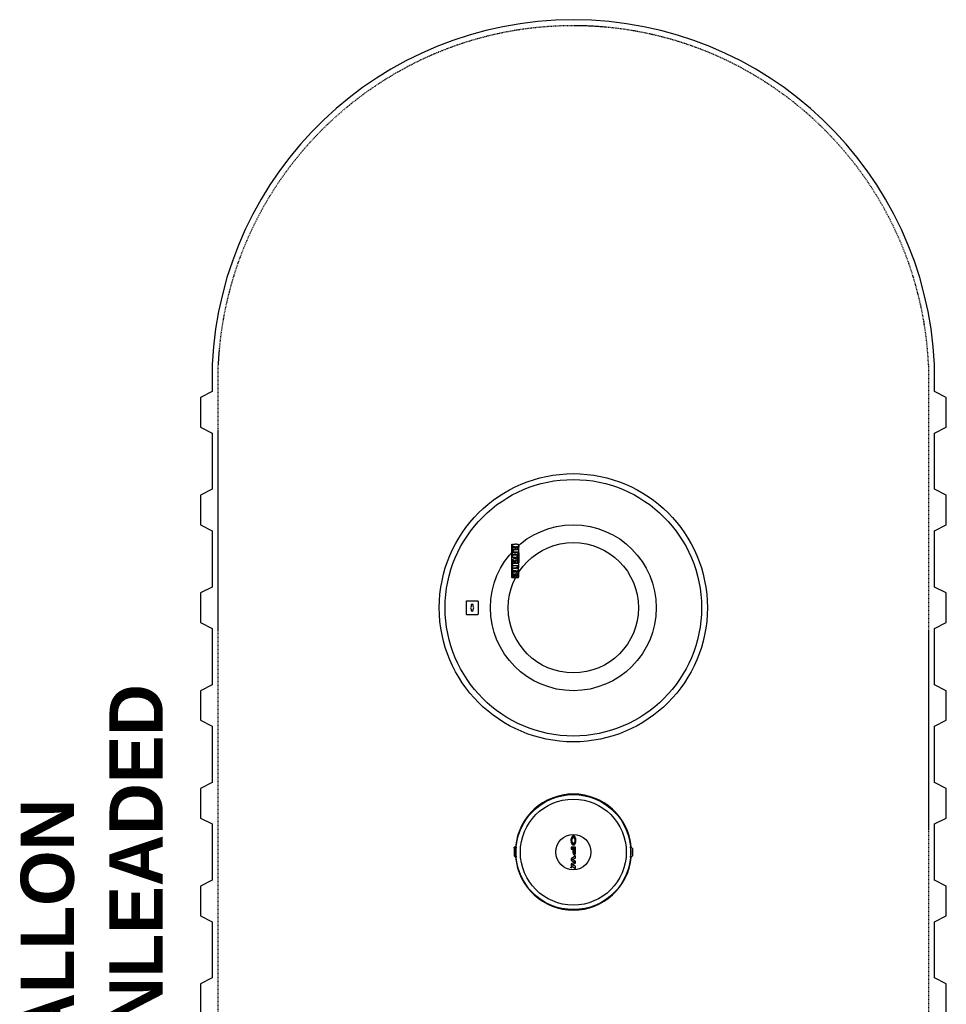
# Model space of a CAD drawing. Extents: x -17300 to -11339, y 1971 to 5059.
# Tile 5 of 81: x -17030 to -16874, y 4127 to 4293. Entities that reach past the tile are written whole.
import ezdxf

# ---------------------------------------------------------------- set-up
doc = ezdxf.new("R2010")
doc.units = 0
doc.header["$MEASUREMENT"] = 0
doc.linetypes.add('HIDDEN3', pattern=[0.1875, 0.125, -0.0625])
for name, color, linetype in [('TANK-DESCRIPTION', 3, 'CONTINUOUS'), ('TANK-MANHOLE', 2, 'CONTINUOUS'), ('TANK-UST', 5, 'CONTINUOUS')]:
    doc.layers.add(name, color=color, linetype=linetype)
doc.styles.add('BOLD', font='bold', dxfattribs={"height": 7.2})

msp = doc.modelspace()

# ---------------------------------------------------------------- hatches: boundary and pattern name
at = {"layer": 'TANK-MANHOLE', "linetype": 'Continuous'}
h = msp.add_hatch(color=1, dxfattribs=at)
h.paths.add_polyline_path([(-16936.32, 4153.94), (-16936.27, 4154.01), (-16936.24, 4154.09), (-16936.21, 4154.17), (-16936.18, 4154.27), (-16936.16, 4154.38), (-16936.15, 4154.49), (-16936.14, 4154.6), (-16936.15, 4154.71), (-16936.15, 4154.82), (-16936.17, 4154.93), (-16936.19, 4155.03), (-16936.22, 4155.12), (-16936.26, 4155.21), (-16936.3, 4155.28), (-16936.34, 4155.34), (-16936.39, 4155.38), (-16936.42, 4155.41), (-16936.46, 4155.42), (-16936.51, 4155.43), (-16936.56, 4155.42), (-16936.61, 4155.4), (-16936.66, 4155.36), (-16936.69, 4155.33), (-16936.73, 4155.28), (-16936.77, 4155.21), (-16936.8, 4155.12), (-16936.83, 4155.03), (-16936.85, 4154.93), (-16936.87, 4154.82), (-16936.88, 4154.71), (-16936.88, 4154.6), (-16936.87, 4154.48), (-16936.86, 4154.38), (-16936.84, 4154.27), (-16936.82, 4154.17), (-16936.79, 4154.09), (-16936.75, 4154.01), (-16936.71, 4153.94), (-16936.66, 4153.89), (-16936.61, 4153.85), (-16936.56, 4153.83), (-16936.51, 4153.82), (-16936.46, 4153.83), (-16936.41, 4153.85), (-16936.36, 4153.89)])
h.paths.add_polyline_path([(-16936.42, 4154.18), (-16936.47, 4154.15), (-16936.51, 4154.15), (-16936.56, 4154.15), (-16936.6, 4154.18), (-16936.64, 4154.22), (-16936.68, 4154.27), (-16936.71, 4154.34), (-16936.73, 4154.41), (-16936.75, 4154.49), (-16936.76, 4154.58), (-16936.76, 4154.67), (-16936.75, 4154.76), (-16936.73, 4154.84), (-16936.71, 4154.91), (-16936.68, 4154.98), (-16936.64, 4155.03), (-16936.6, 4155.07), (-16936.56, 4155.1), (-16936.51, 4155.11), (-16936.47, 4155.1), (-16936.42, 4155.07), (-16936.38, 4155.03), (-16936.34, 4154.98), (-16936.31, 4154.91), (-16936.29, 4154.84), (-16936.27, 4154.76), (-16936.26, 4154.67), (-16936.26, 4154.58), (-16936.27, 4154.49), (-16936.29, 4154.41), (-16936.31, 4154.34), (-16936.34, 4154.27), (-16936.38, 4154.22)], flags=16)
h = msp.add_hatch(color=1, dxfattribs=at)
h.paths.add_polyline_path([(-16936.18, 4152.42), (-16936.16, 4152.5), (-16936.15, 4152.58), (-16936.14, 4152.66), (-16936.14, 4153.47), (-16936.88, 4153.47), (-16936.88, 4153.13), (-16936.6, 4153.13), (-16936.6, 4152.66), (-16936.59, 4152.58), (-16936.58, 4152.5), (-16936.56, 4152.42), (-16936.54, 4152.35), (-16936.51, 4152.29), (-16936.47, 4152.25), (-16936.43, 4152.22), (-16936.39, 4152.2), (-16936.35, 4152.2), (-16936.31, 4152.22), (-16936.27, 4152.25), (-16936.23, 4152.29), (-16936.2, 4152.35)])
h.paths.add_polyline_path([(-16936.26, 4153.13), (-16936.26, 4152.66), (-16936.26, 4152.61), (-16936.27, 4152.55), (-16936.29, 4152.5), (-16936.31, 4152.47), (-16936.34, 4152.44), (-16936.37, 4152.44), (-16936.4, 4152.44), (-16936.43, 4152.47), (-16936.45, 4152.5), (-16936.47, 4152.55), (-16936.48, 4152.61), (-16936.48, 4152.66), (-16936.48, 4153.13)], flags=16)
for points in [[(-16936.14, 4151.65), (-16936.14, 4152.01), (-16936.88, 4151.54), (-16936.88, 4151.23), (-16936.32, 4150.96), (-16936.88, 4150.68), (-16936.88, 4150.37), (-16936.14, 4149.91), (-16936.14, 4150.27), (-16936.7, 4150.52), (-16936.14, 4150.78), (-16936.14, 4151.14), (-16936.7, 4151.39)], [(-16936.88, 4150.14, 1), (-16936.88, 4149.99, 1)]]:
    msp.add_hatch(color=1, dxfattribs=at).paths.add_polyline_path(points)

# ---------------------------------------------------------------- linework, layer by layer
at = {"layer": 'TANK-MANHOLE', "color": 1, "linetype": 'Continuous'}
msp.add_line((-16946.63, 4153.32), (-16946.37, 4153.58), dxfattribs=at)
for points in [[(-16945.72, 4200.09), (-16945.8, 4200.09), (-16945.8, 4199.16, -0.414214), (-16945.88, 4199.08), (-16946.84, 4199.08, -0.414214), (-16946.92, 4199.16), (-16946.92, 4204.63), (-16947, 4204.56), (-16947, 4199.16, 0.414214), (-16946.84, 4199), (-16945.88, 4199, 0.414214), (-16945.72, 4199.16)], [(-16945.91, 4203.98), (-16945.91, 4203.79, 0.414214), (-16945.85, 4203.73), (-16945.78, 4203.73, 0.414214), (-16945.72, 4203.79), (-16945.72, 4203.98, 0.414214), (-16945.78, 4204.04), (-16945.85, 4204.04, 0.414214)], [(-16946.58, 4201.44), (-16946.6, 4201.5), (-16946.61, 4201.52), (-16946.61, 4201.55), (-16946.62, 4201.59), (-16946.63, 4201.63), (-16946.63, 4201.69), (-16946.63, 4201.72), (-16946.63, 4201.77), (-16946.62, 4201.8), (-16946.61, 4201.84), (-16946.59, 4201.86), (-16946.57, 4201.88), (-16946.54, 4201.9), (-16946.53, 4201.9), (-16946.45, 4201.9), (-16946.45, 4201.43), (-16946.43, 4201.43), (-16946.41, 4201.42), (-16946.38, 4201.42), (-16946.35, 4201.41), (-16946.33, 4201.41), (-16946.3, 4201.41, 1), (-16946.3, 4202.21), (-16946.34, 4202.21), (-16946.39, 4202.21), (-16946.43, 4202.21), (-16946.48, 4202.2), (-16946.53, 4202.19), (-16946.57, 4202.19), (-16946.61, 4202.17), (-16946.64, 4202.15), (-16946.67, 4202.13), (-16946.7, 4202.11), (-16946.73, 4202.08), (-16946.75, 4202.05), (-16946.77, 4202.02), (-16946.79, 4201.99), (-16946.81, 4201.94), (-16946.82, 4201.89), (-16946.82, 4201.84), (-16946.82, 4201.77), (-16946.82, 4201.72), (-16946.82, 4201.67), (-16946.81, 4201.62), (-16946.81, 4201.59), (-16946.8, 4201.56), (-16946.79, 4201.52), (-16946.78, 4201.49), (-16946.78, 4201.48)], [(-16946.3, 4201.66), (-16946.26, 4201.66, 1), (-16946.26, 4201.93), (-16946.3, 4201.93)], [(-16946.78, 4199.99), (-16946.62, 4199.99), (-16946.62, 4200.13, -0.414214), (-16946.53, 4200.21), (-16946.22, 4200.21), (-16946.22, 4199.99), (-16945.94, 4199.99), (-16945.94, 4200.21), (-16945.76, 4200.21), (-16945.76, 4200.37, -0.161868), (-16946.07, 4200.63), (-16946.22, 4200.63), (-16946.22, 4200.52), (-16946.65, 4200.52), (-16946.69, 4200.51), (-16946.71, 4200.51), (-16946.73, 4200.49), (-16946.75, 4200.48), (-16946.77, 4200.46), (-16946.78, 4200.44), (-16946.79, 4200.42), (-16946.81, 4200.38), (-16946.82, 4200.34), (-16946.82, 4200.31), (-16946.82, 4200.28), (-16946.82, 4200.25), (-16946.82, 4200.21), (-16946.82, 4200.18), (-16946.82, 4200.15), (-16946.81, 4200.12), (-16946.8, 4200.09), (-16946.8, 4200.06), (-16946.79, 4200.03)], [(-16945.91, 4200.92), (-16945.91, 4200.73, 0.414214), (-16945.85, 4200.67), (-16945.78, 4200.67, 0.414214), (-16945.72, 4200.73), (-16945.72, 4200.92, 0.414214), (-16945.78, 4200.98), (-16945.85, 4200.98, 0.414214)], [(-16946.53, 4199.63), (-16946.45, 4199.63), (-16946.45, 4199.17), (-16946.43, 4199.16), (-16946.41, 4199.16), (-16946.38, 4199.15), (-16946.35, 4199.15), (-16946.33, 4199.15), (-16946.3, 4199.15, 1), (-16946.3, 4199.94), (-16946.34, 4199.94), (-16946.39, 4199.94), (-16946.43, 4199.94), (-16946.48, 4199.94), (-16946.53, 4199.93), (-16946.57, 4199.92), (-16946.61, 4199.9), (-16946.64, 4199.89), (-16946.67, 4199.87), (-16946.7, 4199.84), (-16946.73, 4199.82), (-16946.75, 4199.79), (-16946.77, 4199.75), (-16946.79, 4199.72), (-16946.81, 4199.68), (-16946.82, 4199.63), (-16946.82, 4199.57), (-16946.82, 4199.51), (-16946.82, 4199.46), (-16946.82, 4199.4), (-16946.81, 4199.36), (-16946.81, 4199.32), (-16946.8, 4199.29), (-16946.79, 4199.26), (-16946.78, 4199.22), (-16946.78, 4199.21), (-16946.58, 4199.18), (-16946.6, 4199.23), (-16946.61, 4199.26), (-16946.61, 4199.29), (-16946.62, 4199.32), (-16946.63, 4199.37), (-16946.63, 4199.42), (-16946.63, 4199.46), (-16946.63, 4199.5), (-16946.62, 4199.54), (-16946.61, 4199.57), (-16946.59, 4199.6), (-16946.57, 4199.61), (-16946.54, 4199.63)], [(-16946.3, 4199.39), (-16946.26, 4199.39, 1), (-16946.26, 4199.66), (-16946.3, 4199.66)], [(-16946.28, 4151.77, 0.912363), (-16926.77, 4151.77), (-16926.85, 4151.81, 0.044356), (-16926.85, 4153.53), (-16926.77, 4153.56, 0.912363), (-16946.28, 4153.56), (-16946.21, 4153.52, 0.044356), (-16946.21, 4151.8)], [(-16946.24, 4153.49), (-16946.3, 4153.52), (-16946.54, 4153.28), (-16946.54, 4152.04), (-16946.3, 4151.8), (-16946.24, 4151.83, -0.042659)], [(-16926.82, 4153.5), (-16926.75, 4153.52), (-16926.51, 4153.28), (-16926.51, 4152.05), (-16926.75, 4151.81), (-16926.82, 4151.84, 0.042659)]]:
    msp.add_lwpolyline(points, format="xyb", close=True, dxfattribs=at)
for points in [[(-16945.89, 4204.58), (-16946.14, 4204.58), (-16946.14, 4204.67), (-16946.36, 4204.67), (-16946.36, 4204.58), (-16946.8, 4204.58), (-16946.8, 4204.27), (-16946.36, 4204.27), (-16946.36, 4204.1), (-16946.14, 4204.1), (-16946.14, 4204.27), (-16945.97, 4204.27, -0.414214), (-16945.91, 4204.21), (-16945.91, 4204.1), (-16945.72, 4204.1)], [(-16946.2, 4202.49), (-16946.2, 4202.49), (-16945.94, 4202.49), (-16945.94, 4202.76), (-16946.8, 4202.76), (-16946.8, 4202.45), (-16946.44, 4202.45, -0.414214), (-16946.28, 4202.29), (-16946.28, 4202.24), (-16945.94, 4202.24, 0.015515), (-16945.94, 4202.26, 0.024733), (-16945.93, 4202.27, 0.005946), (-16945.93, 4202.28, 0.01287), (-16945.93, 4202.29, 0.049414), (-16945.92, 4202.31, 0.053929), (-16945.92, 4202.32, 0.036627), (-16945.93, 4202.34, 0.042565), (-16945.93, 4202.35, 0.006291), (-16945.94, 4202.36, 0.008872), (-16945.94, 4202.37, 0.009321), (-16945.95, 4202.38, 0.009742), (-16945.96, 4202.39, 0.028906), (-16945.96, 4202.4, 0.027693), (-16945.97, 4202.41, 0.02663), (-16945.98, 4202.42, 0.041647), (-16945.99, 4202.42, 0.000265), (-16946, 4202.43, 0.000163), (-16946.02, 4202.43, 0.000116), (-16946.04, 4202.44, 0.000666), (-16946.04, 4202.44, 0.034843), (-16946.05, 4202.45, 0.014153), (-16946.06, 4202.45, 0.001676), (-16946.08, 4202.46, -0.00303), (-16946.09, 4202.46, -0.000398), (-16946.1, 4202.46, 0.000724), (-16946.12, 4202.47, 0.00166), (-16946.13, 4202.47, 0.006697), (-16946.14, 4202.47, 0.003794), (-16946.14, 4202.47, 0.000693), (-16946.16, 4202.48, 0.000272), (-16946.16, 4202.48, 0.00002), (-16946.2, 4202.49, 0.002677), (-16946.2, 4202.49, 0.000101), (-16946.2, 4202.49)]]:
    msp.add_lwpolyline(points, format="xyb", dxfattribs=at)
for points in [[(-16946.8, 4204.04), (-16946.8, 4203.73), (-16945.97, 4203.73), (-16945.97, 4204.04)], [(-16946.41, 4203.14), (-16946.41, 4203.14), (-16946.41, 4203.14), (-16946.41, 4203.14), (-16946.42, 4203.14), (-16946.42, 4203.14), (-16946.42, 4203.14), (-16946.42, 4203.14), (-16946.43, 4203.14), (-16946.43, 4203.14), (-16946.43, 4203.14), (-16946.44, 4203.14), (-16946.44, 4203.14), (-16946.44, 4203.14), (-16946.44, 4203.14), (-16946.45, 4203.14), (-16946.45, 4203.14), (-16946.45, 4203.14), (-16946.46, 4203.14), (-16946.46, 4203.14), (-16946.46, 4203.14), (-16946.47, 4203.14), (-16946.47, 4203.14), (-16946.47, 4203.14), (-16946.48, 4203.14), (-16946.48, 4203.14), (-16946.48, 4203.15), (-16946.49, 4203.15), (-16946.49, 4203.15), (-16946.49, 4203.15), (-16946.49, 4203.15), (-16946.5, 4203.15), (-16946.5, 4203.15), (-16946.5, 4203.15), (-16946.51, 4203.15), (-16946.51, 4203.15), (-16946.51, 4203.16), (-16946.51, 4203.16), (-16946.52, 4203.16), (-16946.52, 4203.16), (-16946.52, 4203.16), (-16946.52, 4203.16), (-16946.52, 4203.16), (-16946.53, 4203.17), (-16946.53, 4203.17), (-16946.53, 4203.17), (-16946.53, 4203.17), (-16946.53, 4203.17), (-16946.54, 4203.17), (-16946.54, 4203.18), (-16946.54, 4203.18), (-16946.54, 4203.18), (-16946.54, 4203.18), (-16946.54, 4203.18), (-16946.55, 4203.19), (-16946.55, 4203.19), (-16946.55, 4203.19), (-16946.55, 4203.19), (-16946.55, 4203.2), (-16946.55, 4203.2), (-16946.55, 4203.2), (-16946.55, 4203.21), (-16946.56, 4203.21), (-16946.56, 4203.21), (-16946.56, 4203.21), (-16946.56, 4203.22), (-16946.56, 4203.22), (-16946.56, 4203.22), (-16946.56, 4203.23), (-16946.56, 4203.23), (-16946.56, 4203.23), (-16946.56, 4203.23), (-16946.56, 4203.24), (-16946.56, 4203.24), (-16946.56, 4203.24), (-16946.56, 4203.25), (-16946.56, 4203.25), (-16946.56, 4203.25), (-16946.56, 4203.26), (-16946.56, 4203.26), (-16946.56, 4203.26), (-16946.56, 4203.26), (-16946.56, 4203.27), (-16946.55, 4203.27), (-16946.55, 4203.27), (-16946.55, 4203.28), (-16946.55, 4203.28), (-16946.55, 4203.28), (-16946.55, 4203.28), (-16946.55, 4203.29), (-16946.55, 4203.29), (-16946.54, 4203.29), (-16946.54, 4203.29), (-16946.54, 4203.3), (-16946.54, 4203.3), (-16946.54, 4203.3), (-16946.54, 4203.3), (-16946.53, 4203.3), (-16946.53, 4203.31), (-16946.53, 4203.31), (-16946.53, 4203.31), (-16946.53, 4203.31), (-16946.52, 4203.31), (-16946.52, 4203.31), (-16946.52, 4203.32), (-16946.52, 4203.32), (-16946.52, 4203.32), (-16946.51, 4203.32), (-16946.51, 4203.32), (-16946.51, 4203.32), (-16946.51, 4203.32), (-16946.5, 4203.32), (-16946.5, 4203.33), (-16946.5, 4203.33), (-16946.49, 4203.33), (-16946.49, 4203.33), (-16946.49, 4203.33), (-16946.49, 4203.33), (-16946.48, 4203.33), (-16946.48, 4203.33), (-16946.48, 4203.33), (-16946.47, 4203.33), (-16946.47, 4203.33), (-16946.47, 4203.33), (-16946.46, 4203.34), (-16946.46, 4203.34), (-16946.46, 4203.34), (-16946.45, 4203.34), (-16946.45, 4203.34), (-16946.45, 4203.34), (-16946.44, 4203.34), (-16946.44, 4203.34), (-16946.44, 4203.34), (-16946.44, 4203.34), (-16946.43, 4203.34), (-16946.43, 4203.34), (-16946.43, 4203.34), (-16946.42, 4203.34), (-16946.42, 4203.34), (-16946.42, 4203.34), (-16946.42, 4203.34), (-16946.41, 4203.34), (-16946.41, 4203.34), (-16946.41, 4203.34), (-16946.41, 4203.34), (-16946.4, 4203.34), (-16946.4, 4203.34), (-16946.4, 4203.34), (-16946.4, 4203.34), (-16946.39, 4203.34), (-16946.39, 4203.34), (-16946.39, 4203.34), (-16946.39, 4203.34), (-16946.38, 4203.34), (-16946.38, 4203.34), (-16946.38, 4203.34), (-16946.38, 4203.34), (-16946.37, 4203.34), (-16946.37, 4203.34), (-16946.37, 4203.34), (-16946.37, 4203.34), (-16946.36, 4203.34), (-16946.36, 4203.34), (-16946.36, 4203.34), (-16946.36, 4203.34), (-16946.35, 4203.34), (-16946.35, 4203.34), (-16946.35, 4203.34), (-16946.34, 4203.34), (-16946.34, 4203.34), (-16946.34, 4203.34), (-16946.34, 4203.34), (-16946.33, 4203.34), (-16946.33, 4203.34), (-16946.33, 4203.34), (-16946.32, 4203.34), (-16946.32, 4203.34), (-16946.32, 4203.34), (-16946.31, 4203.34), (-16946.31, 4203.34), (-16946.31, 4203.34), (-16946.3, 4203.33), (-16946.3, 4203.33), (-16946.3, 4203.33), (-16946.29, 4203.33), (-16946.29, 4203.33), (-16946.29, 4203.33), (-16946.29, 4203.33), (-16946.28, 4203.33), (-16946.28, 4203.33), (-16946.28, 4203.33), (-16946.27, 4203.33), (-16946.27, 4203.33), (-16946.27, 4203.32), (-16946.27, 4203.32), (-16946.26, 4203.32), (-16946.26, 4203.32), (-16946.26, 4203.32), (-16946.26, 4203.32), (-16946.25, 4203.32), (-16946.25, 4203.32), (-16946.25, 4203.31), (-16946.25, 4203.31), (-16946.24, 4203.31), (-16946.24, 4203.31), (-16946.24, 4203.31), (-16946.24, 4203.31), (-16946.24, 4203.3), (-16946.23, 4203.3), (-16946.23, 4203.3), (-16946.23, 4203.3), (-16946.23, 4203.3), (-16946.23, 4203.29), (-16946.23, 4203.29), (-16946.23, 4203.29), (-16946.22, 4203.29), (-16946.22, 4203.28), (-16946.22, 4203.28), (-16946.22, 4203.28), (-16946.22, 4203.28), (-16946.22, 4203.27), (-16946.22, 4203.27), (-16946.22, 4203.27), (-16946.21, 4203.26), (-16946.21, 4203.26), (-16946.21, 4203.26), (-16946.21, 4203.26), (-16946.21, 4203.25), (-16946.21, 4203.25), (-16946.21, 4203.25), (-16946.21, 4203.24), (-16946.21, 4203.24), (-16946.21, 4203.24), (-16946.21, 4203.23), (-16946.21, 4203.23), (-16946.21, 4203.23), (-16946.21, 4203.23), (-16946.21, 4203.22), (-16946.21, 4203.22), (-16946.21, 4203.22), (-16946.21, 4203.21), (-16946.21, 4203.21), (-16946.22, 4203.21), (-16946.22, 4203.21), (-16946.22, 4203.2), (-16946.22, 4203.2), (-16946.22, 4203.2), (-16946.22, 4203.19), (-16946.22, 4203.19), (-16946.22, 4203.19), (-16946.23, 4203.19), (-16946.23, 4203.18), (-16946.23, 4203.18), (-16946.23, 4203.18), (-16946.23, 4203.18), (-16946.23, 4203.18), (-16946.23, 4203.17), (-16946.24, 4203.17), (-16946.24, 4203.17), (-16946.24, 4203.17), (-16946.24, 4203.17), (-16946.24, 4203.17), (-16946.25, 4203.16), (-16946.25, 4203.16), (-16946.25, 4203.16), (-16946.25, 4203.16), (-16946.26, 4203.16), (-16946.26, 4203.16), (-16946.26, 4203.16), (-16946.26, 4203.15), (-16946.27, 4203.15), (-16946.27, 4203.15), (-16946.27, 4203.15), (-16946.27, 4203.15), (-16946.28, 4203.15), (-16946.28, 4203.15), (-16946.28, 4203.15), (-16946.29, 4203.15), (-16946.29, 4203.15), (-16946.29, 4203.14), (-16946.29, 4203.14), (-16946.3, 4203.14), (-16946.3, 4203.14), (-16946.3, 4203.14), (-16946.31, 4203.14), (-16946.31, 4203.14), (-16946.31, 4203.14), (-16946.32, 4203.14), (-16946.32, 4203.14), (-16946.32, 4203.14), (-16946.33, 4203.14), (-16946.33, 4203.14), (-16946.33, 4203.14), (-16946.34, 4203.14), (-16946.34, 4203.14), (-16946.34, 4203.14), (-16946.34, 4203.14), (-16946.35, 4203.14), (-16946.35, 4203.14), (-16946.35, 4203.14), (-16946.36, 4203.14), (-16946.36, 4203.14), (-16946.36, 4203.14), (-16946.36, 4203.14), (-16946.37, 4203.14), (-16946.37, 4203.13), (-16946.37, 4203.13), (-16946.37, 4203.13), (-16946.38, 4203.13), (-16946.38, 4203.13), (-16946.38, 4203.13), (-16946.38, 4203.13), (-16946.39, 4203.13), (-16946.39, 4203.13), (-16946.39, 4203.13), (-16946.39, 4203.13), (-16946.4, 4203.13), (-16946.4, 4203.13), (-16946.4, 4203.13), (-16946.4, 4203.13)], [(-16945.8, 4203.21), (-16945.72, 4203.21), (-16945.72, 4201.49), (-16945.8, 4201.49)], [(-16946.8, 4201.37), (-16946.8, 4201.06), (-16945.72, 4201.06), (-16945.72, 4201.37)], [(-16946.8, 4200.98), (-16946.8, 4200.67), (-16945.97, 4200.67), (-16945.97, 4200.98)], [(-16936.51, 4153.82), (-16936.56, 4153.83), (-16936.61, 4153.85), (-16936.66, 4153.89), (-16936.71, 4153.94), (-16936.75, 4154.01), (-16936.79, 4154.09), (-16936.82, 4154.17), (-16936.84, 4154.27), (-16936.86, 4154.38), (-16936.87, 4154.48), (-16936.88, 4154.6), (-16936.88, 4154.71), (-16936.87, 4154.82), (-16936.85, 4154.93), (-16936.83, 4155.03), (-16936.8, 4155.12), (-16936.77, 4155.21), (-16936.73, 4155.28), (-16936.69, 4155.33), (-16936.66, 4155.36), (-16936.61, 4155.4), (-16936.56, 4155.42), (-16936.51, 4155.43), (-16936.46, 4155.42), (-16936.42, 4155.41), (-16936.39, 4155.38), (-16936.34, 4155.34), (-16936.3, 4155.28), (-16936.26, 4155.21), (-16936.22, 4155.12), (-16936.19, 4155.03), (-16936.17, 4154.93), (-16936.15, 4154.82), (-16936.15, 4154.71), (-16936.14, 4154.6), (-16936.15, 4154.49), (-16936.16, 4154.38), (-16936.18, 4154.27), (-16936.21, 4154.17), (-16936.24, 4154.09), (-16936.27, 4154.01), (-16936.32, 4153.94), (-16936.36, 4153.89), (-16936.41, 4153.85), (-16936.46, 4153.83)], [(-16936.31, 4154.34), (-16936.34, 4154.27), (-16936.38, 4154.22), (-16936.42, 4154.18), (-16936.47, 4154.15), (-16936.51, 4154.15), (-16936.56, 4154.15), (-16936.6, 4154.18), (-16936.64, 4154.22), (-16936.68, 4154.27), (-16936.71, 4154.34), (-16936.73, 4154.41), (-16936.75, 4154.49), (-16936.76, 4154.58), (-16936.76, 4154.67), (-16936.75, 4154.76), (-16936.73, 4154.84), (-16936.71, 4154.91), (-16936.68, 4154.98), (-16936.64, 4155.03), (-16936.6, 4155.07), (-16936.56, 4155.1), (-16936.51, 4155.11), (-16936.47, 4155.1), (-16936.42, 4155.07), (-16936.38, 4155.03), (-16936.34, 4154.98), (-16936.31, 4154.91), (-16936.29, 4154.84), (-16936.27, 4154.76), (-16936.26, 4154.67), (-16936.26, 4154.58), (-16936.27, 4154.49), (-16936.29, 4154.41)], [(-16936.18, 4152.42), (-16936.16, 4152.5), (-16936.15, 4152.58), (-16936.14, 4152.66), (-16936.14, 4153.47), (-16936.88, 4153.47), (-16936.88, 4153.13), (-16936.6, 4153.13), (-16936.6, 4152.66), (-16936.59, 4152.58), (-16936.58, 4152.5), (-16936.56, 4152.42), (-16936.54, 4152.35), (-16936.51, 4152.29), (-16936.47, 4152.25), (-16936.43, 4152.22), (-16936.39, 4152.2), (-16936.35, 4152.2), (-16936.31, 4152.22), (-16936.27, 4152.25), (-16936.23, 4152.29), (-16936.2, 4152.35)], [(-16936.27, 4152.55), (-16936.26, 4152.61), (-16936.26, 4152.66), (-16936.26, 4153.13), (-16936.48, 4153.13), (-16936.48, 4152.66), (-16936.48, 4152.61), (-16936.47, 4152.55), (-16936.45, 4152.5), (-16936.43, 4152.47), (-16936.4, 4152.44), (-16936.37, 4152.44), (-16936.34, 4152.44), (-16936.31, 4152.47), (-16936.29, 4152.5)], [(-16936.88, 4151.54), (-16936.88, 4151.23), (-16936.32, 4150.96), (-16936.88, 4150.68), (-16936.88, 4150.37), (-16936.14, 4149.91), (-16936.14, 4150.27), (-16936.7, 4150.52), (-16936.14, 4150.78), (-16936.14, 4151.14), (-16936.7, 4151.39), (-16936.14, 4151.65), (-16936.14, 4152.01)]]:
    msp.add_lwpolyline(points, close=True, dxfattribs=at)
for points in [[(-16946.17, 4203.35), (-16945.72, 4203.35), (-16945.72, 4203.66), (-16946.8, 4203.66), (-16946.8, 4203.35), (-16946.57, 4203.35)], [(-16945.72, 4204.1), (-16945.72, 4204.11), (-16945.71, 4204.13), (-16945.71, 4204.14), (-16945.71, 4204.15), (-16945.71, 4204.16), (-16945.71, 4204.17), (-16945.71, 4204.18), (-16945.71, 4204.19), (-16945.71, 4204.2), (-16945.71, 4204.21), (-16945.7, 4204.22), (-16945.7, 4204.22), (-16945.7, 4204.23), (-16945.7, 4204.24), (-16945.7, 4204.25), (-16945.7, 4204.26), (-16945.7, 4204.26), (-16945.7, 4204.27), (-16945.7, 4204.28), (-16945.7, 4204.29), (-16945.7, 4204.29), (-16945.7, 4204.3), (-16945.7, 4204.31), (-16945.7, 4204.32), (-16945.71, 4204.33), (-16945.71, 4204.34), (-16945.71, 4204.35), (-16945.71, 4204.35), (-16945.71, 4204.36), (-16945.71, 4204.37), (-16945.71, 4204.38), (-16945.71, 4204.39), (-16945.71, 4204.39), (-16945.71, 4204.4), (-16945.71, 4204.41), (-16945.72, 4204.41), (-16945.72, 4204.42), (-16945.72, 4204.42), (-16945.72, 4204.43), (-16945.72, 4204.43), (-16945.72, 4204.44), (-16945.72, 4204.44), (-16945.73, 4204.45), (-16945.73, 4204.45), (-16945.73, 4204.46), (-16945.73, 4204.46), (-16945.73, 4204.46), (-16945.73, 4204.47), (-16945.74, 4204.47), (-16945.74, 4204.48), (-16945.74, 4204.48), (-16945.74, 4204.49), (-16945.75, 4204.49), (-16945.75, 4204.49), (-16945.75, 4204.5), (-16945.76, 4204.5), (-16945.76, 4204.5), (-16945.76, 4204.51), (-16945.76, 4204.51), (-16945.77, 4204.51), (-16945.77, 4204.51), (-16945.77, 4204.52), (-16945.77, 4204.52), (-16945.78, 4204.52), (-16945.78, 4204.53), (-16945.78, 4204.53), (-16945.78, 4204.53), (-16945.79, 4204.54), (-16945.79, 4204.54), (-16945.8, 4204.54), (-16945.8, 4204.55), (-16945.8, 4204.55), (-16945.81, 4204.55), (-16945.81, 4204.56), (-16945.82, 4204.56), (-16945.82, 4204.56), (-16945.83, 4204.56), (-16945.83, 4204.57), (-16945.84, 4204.57), (-16945.84, 4204.57), (-16945.85, 4204.57), (-16945.85, 4204.57), (-16945.86, 4204.58), (-16945.87, 4204.58), (-16945.87, 4204.58), (-16945.88, 4204.58), (-16945.89, 4204.58), (-16945.89, 4204.58)], [(-16946.17, 4203.35), (-16946.16, 4203.35), (-16946.16, 4203.35), (-16946.15, 4203.35), (-16946.14, 4203.34), (-16946.13, 4203.34), (-16946.12, 4203.34), (-16946.11, 4203.34), (-16946.11, 4203.34), (-16946.1, 4203.33), (-16946.09, 4203.33), (-16946.08, 4203.33), (-16946.08, 4203.33), (-16946.07, 4203.32), (-16946.06, 4203.32), (-16946.05, 4203.32), (-16946.05, 4203.32), (-16946.04, 4203.31), (-16946.04, 4203.31), (-16946.03, 4203.31), (-16946.02, 4203.3), (-16946.02, 4203.3), (-16946.01, 4203.29), (-16946, 4203.29), (-16946, 4203.29), (-16945.99, 4203.28), (-16945.99, 4203.28), (-16945.98, 4203.27), (-16945.98, 4203.27), (-16945.97, 4203.26), (-16945.97, 4203.26), (-16945.96, 4203.25), (-16945.96, 4203.25), (-16945.96, 4203.24), (-16945.95, 4203.24), (-16945.95, 4203.23), (-16945.94, 4203.22), (-16945.94, 4203.22), (-16945.94, 4203.21), (-16945.93, 4203.2), (-16945.93, 4203.2), (-16945.93, 4203.19), (-16945.93, 4203.18), (-16945.92, 4203.17), (-16945.92, 4203.17), (-16945.92, 4203.16), (-16945.92, 4203.15), (-16945.92, 4203.14), (-16945.91, 4203.14), (-16945.91, 4203.13), (-16945.91, 4203.12), (-16945.91, 4203.11), (-16945.91, 4203.1), (-16945.91, 4203.1), (-16945.91, 4203.09), (-16945.91, 4203.08), (-16945.91, 4203.07), (-16945.91, 4203.06), (-16945.91, 4203.06), (-16945.92, 4203.05), (-16945.92, 4203.04), (-16945.92, 4203.03), (-16945.92, 4203.03), (-16945.92, 4203.02), (-16945.93, 4203.01), (-16945.93, 4203), (-16945.93, 4203), (-16945.93, 4202.99), (-16945.94, 4202.98), (-16945.94, 4202.97), (-16945.94, 4202.97), (-16945.95, 4202.96), (-16945.95, 4202.96), (-16945.96, 4202.95), (-16945.96, 4202.94), (-16945.96, 4202.94), (-16945.97, 4202.93), (-16945.97, 4202.93), (-16945.98, 4202.92), (-16945.98, 4202.92), (-16945.99, 4202.91), (-16945.99, 4202.91), (-16946, 4202.91), (-16946, 4202.9), (-16946.01, 4202.9), (-16946.02, 4202.89), (-16946.02, 4202.89), (-16946.03, 4202.89), (-16946.04, 4202.88), (-16946.04, 4202.88), (-16946.05, 4202.88), (-16946.05, 4202.87), (-16946.06, 4202.87), (-16946.07, 4202.87), (-16946.08, 4202.86), (-16946.08, 4202.86), (-16946.09, 4202.86), (-16946.1, 4202.86), (-16946.11, 4202.86), (-16946.11, 4202.85), (-16946.12, 4202.85), (-16946.13, 4202.85), (-16946.14, 4202.85), (-16946.15, 4202.85), (-16946.16, 4202.84), (-16946.16, 4202.84), (-16946.17, 4202.84), (-16946.18, 4202.84), (-16946.19, 4202.84), (-16946.2, 4202.84), (-16946.21, 4202.83), (-16946.21, 4202.83), (-16946.22, 4202.83), (-16946.23, 4202.83), (-16946.24, 4202.83), (-16946.24, 4202.83), (-16946.25, 4202.83), (-16946.26, 4202.83), (-16946.27, 4202.83), (-16946.27, 4202.83), (-16946.28, 4202.83), (-16946.29, 4202.83), (-16946.3, 4202.83), (-16946.3, 4202.83), (-16946.31, 4202.83), (-16946.32, 4202.83), (-16946.32, 4202.83), (-16946.33, 4202.83), (-16946.34, 4202.83), (-16946.34, 4202.83), (-16946.35, 4202.83), (-16946.36, 4202.82), (-16946.36, 4202.82), (-16946.37, 4202.82), (-16946.37, 4202.82), (-16946.38, 4202.82), (-16946.39, 4202.83), (-16946.39, 4202.83), (-16946.4, 4202.83), (-16946.41, 4202.83), (-16946.41, 4202.83), (-16946.42, 4202.83), (-16946.43, 4202.83), (-16946.43, 4202.83), (-16946.44, 4202.83), (-16946.45, 4202.83), (-16946.45, 4202.83), (-16946.46, 4202.83), (-16946.47, 4202.83), (-16946.48, 4202.83), (-16946.48, 4202.83), (-16946.49, 4202.83), (-16946.5, 4202.83), (-16946.51, 4202.83), (-16946.51, 4202.83), (-16946.52, 4202.83), (-16946.53, 4202.83), (-16946.54, 4202.84), (-16946.54, 4202.84), (-16946.55, 4202.84), (-16946.56, 4202.84), (-16946.57, 4202.84), (-16946.58, 4202.84), (-16946.59, 4202.85), (-16946.6, 4202.85), (-16946.61, 4202.85), (-16946.61, 4202.85), (-16946.62, 4202.85), (-16946.63, 4202.86), (-16946.64, 4202.86), (-16946.65, 4202.86), (-16946.65, 4202.86), (-16946.66, 4202.86), (-16946.67, 4202.87), (-16946.67, 4202.87), (-16946.68, 4202.87), (-16946.69, 4202.88), (-16946.69, 4202.88), (-16946.7, 4202.88), (-16946.71, 4202.89), (-16946.71, 4202.89), (-16946.72, 4202.89), (-16946.72, 4202.9), (-16946.73, 4202.9), (-16946.74, 4202.91), (-16946.74, 4202.91), (-16946.75, 4202.91), (-16946.75, 4202.92), (-16946.76, 4202.92), (-16946.76, 4202.93), (-16946.77, 4202.93), (-16946.77, 4202.94), (-16946.78, 4202.94), (-16946.78, 4202.95), (-16946.78, 4202.96), (-16946.79, 4202.96), (-16946.79, 4202.97), (-16946.79, 4202.97), (-16946.8, 4202.98), (-16946.8, 4202.99), (-16946.8, 4203), (-16946.81, 4203), (-16946.81, 4203.01), (-16946.81, 4203.02), (-16946.81, 4203.03), (-16946.82, 4203.03), (-16946.82, 4203.04), (-16946.82, 4203.05), (-16946.82, 4203.06), (-16946.82, 4203.06), (-16946.82, 4203.07), (-16946.82, 4203.08), (-16946.82, 4203.09), (-16946.82, 4203.1), (-16946.82, 4203.1), (-16946.82, 4203.11), (-16946.82, 4203.12), (-16946.82, 4203.13), (-16946.82, 4203.14), (-16946.82, 4203.14), (-16946.82, 4203.15), (-16946.82, 4203.16), (-16946.81, 4203.17), (-16946.81, 4203.17), (-16946.81, 4203.18), (-16946.81, 4203.19), (-16946.8, 4203.2), (-16946.8, 4203.2), (-16946.8, 4203.21), (-16946.79, 4203.22), (-16946.79, 4203.22), (-16946.79, 4203.23), (-16946.78, 4203.24), (-16946.78, 4203.24), (-16946.78, 4203.25), (-16946.77, 4203.25), (-16946.77, 4203.26), (-16946.76, 4203.26), (-16946.76, 4203.27), (-16946.75, 4203.27), (-16946.75, 4203.28), (-16946.74, 4203.28), (-16946.74, 4203.29), (-16946.73, 4203.29), (-16946.72, 4203.29), (-16946.72, 4203.3), (-16946.71, 4203.3), (-16946.71, 4203.31), (-16946.7, 4203.31), (-16946.69, 4203.31), (-16946.69, 4203.32), (-16946.68, 4203.32), (-16946.67, 4203.32), (-16946.67, 4203.32), (-16946.66, 4203.33), (-16946.65, 4203.33), (-16946.65, 4203.33), (-16946.64, 4203.33), (-16946.63, 4203.34), (-16946.62, 4203.34), (-16946.61, 4203.34), (-16946.61, 4203.34), (-16946.6, 4203.34), (-16946.59, 4203.35), (-16946.58, 4203.35), (-16946.57, 4203.35), (-16946.57, 4203.35)]]:
    msp.add_lwpolyline(points, dxfattribs=at)
at = {"layer": 'TANK-MANHOLE', "color": 1, "linetype": 'Continuous', "flags": 128}
for points in [[(-16954.6, 4195, -0.414214), (-16954.5, 4195.1), (-16952.73, 4195.1, -0.414214), (-16952.63, 4195), (-16952.63, 4192.83, -0.414214), (-16952.73, 4192.73), (-16954.5, 4192.73, -0.414214), (-16954.6, 4192.83)], [(-16953.44, 4194.13), (-16953.44, 4194.46, 0.1591), (-16953.79, 4194.46), (-16953.79, 4194.13, 0.466252), (-16953.79, 4193.7), (-16953.79, 4193.37, 0.1591), (-16953.44, 4193.37), (-16953.44, 4193.7, 0.466252)]]:
    msp.add_lwpolyline(points, format="xyb", close=True, dxfattribs=at)
at = {"layer": 'TANK-MANHOLE', "color": 1, "linetype": 'Continuous'}
for centre, radius in [((-16936.53, 4193.91), 22.64), ((-16936.53, 4193.91), 21.65), ((-16936.53, 4193.91), 14), ((-16936.53, 4193.91), 11), ((-16936.53, 4152.66), 9.71), ((-16936.53, 4152.66), 8.95), ((-16936.53, 4152.66), 2.98), ((-16936.88, 4150.06), 0.0755)]:
    msp.add_circle(centre, radius, dxfattribs=at)
at = {"layer": 'TANK-UST'}
msp.add_lwpolyline([(-16873.53, 4125.41), (-16873.53, 4130.41), (-16875.53, 4131.41), (-16875.53, 4140.91), (-16873.53, 4141.91), (-16873.53, 4146.91), (-16875.53, 4147.91), (-16875.53, 4157.41), (-16873.53, 4158.41), (-16873.53, 4163.41), (-16875.53, 4164.41), (-16875.53, 4173.91), (-16873.53, 4174.91), (-16873.53, 4179.91), (-16875.53, 4180.91), (-16875.53, 4190.41), (-16873.53, 4191.41), (-16873.53, 4196.41), (-16875.53, 4197.41), (-16875.53, 4206.91), (-16873.53, 4207.91), (-16873.53, 4212.91), (-16875.53, 4213.91), (-16875.53, 4223.41), (-16873.53, 4224.41), (-16873.53, 4229.41), (-16875.53, 4230.41), (-16875.53, 4234.95, 0.954331), (-16997.53, 4234.95), (-16997.53, 4230.41), (-16999.53, 4229.41), (-16999.53, 4224.41), (-16997.53, 4223.41), (-16997.53, 4213.91), (-16999.53, 4212.91), (-16999.53, 4207.91), (-16997.53, 4206.91), (-16997.53, 4197.41), (-16999.53, 4196.41), (-16999.53, 4191.41), (-16997.53, 4190.41), (-16997.53, 4180.91), (-16999.53, 4179.91), (-16999.53, 4174.91), (-16997.53, 4173.91), (-16997.53, 4164.41), (-16999.53, 4163.41), (-16999.53, 4158.41), (-16997.53, 4157.41), (-16997.53, 4147.91), (-16999.53, 4146.91), (-16999.53, 4141.91), (-16997.53, 4140.91), (-16997.53, 4131.41), (-16999.53, 4130.41), (-16999.53, 4125.41)], format="xyb", dxfattribs=at)
at = {"layer": 'TANK-UST', "color": 2, "linetype": 'HIDDEN3'}
msp.add_lwpolyline([(-16876.53, 3811.16), (-16876.53, 3806.65, -0.953957), (-16996.53, 3806.65), (-16996.53, 3811.16), (-16996.53, 3906.41), (-16996.53, 4005.43), (-16996.53, 4230.43), (-16996.53, 4234.93, -0.953957), (-16876.53, 4234.93), (-16876.53, 4230.43), (-16876.53, 4005.43), (-16876.53, 3906.41)], format="xyb", close=True, dxfattribs=at)

# ---------------------------------------------------------------- texts
at = {"layer": 'TANK-DESCRIPTION', "linetype": 'Continuous', "insert": (-17029.89, 4116.15), "char_height": 9, "width": 149.0742, "attachment_point": 2, "rotation": 90, "style": 'BOLD', "bg_fill": 2}
msp.add_mtext('14,000 GALLON REGULAR UNLEADED ', dxfattribs=at)

doc.saveas('drawing.dxf')
